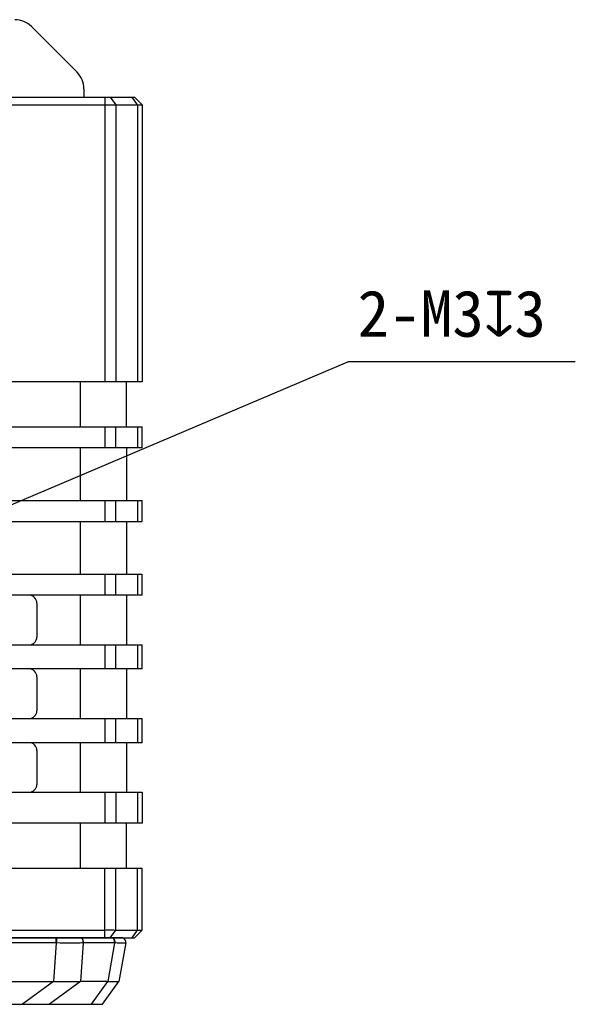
# Model space of a CAD drawing. Header units: millimetres. Extents: x 51 to 457, y 85 to 389.
# Tile 7 of 7: x 422 to 457, y 206 to 270. Entities that reach past the tile are written whole.
import ezdxf

# ---------------------------------------------------------------- set-up
doc = ezdxf.new("R2010")
doc.units = ezdxf.units.MM
doc.header["$LTSCALE"] = 32.67
doc.header["$PDMODE"] = 3
doc.header["$PDSIZE"] = 8
doc.layers.get('0').update_dxf_attribs({"linetype": 'CONTINUOUS'})
doc.layers.get('Defpoints').update_dxf_attribs({"linetype": 'CONTINUOUS'})
doc.layers.add('00_COMPONENTS', color=7, linetype='CONTINUOUS')
doc.layers.add('51__DRAFT_DIMS', color=7, linetype='CONTINUOUS')
doc.styles.get("Standard").update_dxf_attribs({"font": 'simfang.ttf'})
doc.dimstyles.new('DIMSTYLE_2', dxfattribs={"dimtxt": 3, "dimasz": 3, "dimexe": 2.5, "dimexo": 0.5, "dimtad": 1, "dimdsep": 46, "dimtxsty": 'STANDARD', "dimblk": '_FILLED', "dimblk1": '_FILLED', "dimblk2": '_FILLED', "dimcen": 0.09, "dimclrt": 3, "dimazin": 2, "dimtp": 0.1, "dimtm": 0.1, "dimtfac": 1, "dimtofl": 0, "dimtmove": 0, "dimatfit": 1, "dimldrblk": '_FILLED', "dimfxl": 1, "dimtolj": 1, "dimarcsym": 0})

# ---------------------------------------------------------------- blocks, each defined once
blk = doc.blocks.new('_FILLED')
at = {"color": 0, "linetype": 'ByBlock'}
blk.add_solid([(0, 0), (-1, 0.167), (-1, -0.167)], dxfattribs=at)
blk = doc.blocks.new('*D4')
at = {"layer": '51__DRAFT_DIMS', "color": 0, "lineweight": -2}
for p in [(415.858, 236.468), (457.47, 247.875)]:
    blk.add_line(p, (442.774, 247.875), dxfattribs=at)
at = {"layer": 'Defpoints', "color": 0}
for p in [(415.858, 236.468), (413.096, 235.297)]:
    blk.add_point(p, dxfattribs=at)
at = {"layer": '51__DRAFT_DIMS', "color": 0, "linetype": 'ByBlock', "lineweight": -2, "xscale": 3, "yscale": 3, "zscale": 3, "rotation": 202.9689511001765}
blk.add_blockref('_FILLED', (413.096, 235.297), dxfattribs=at)
at = {"layer": '51__DRAFT_DIMS', "color": 3, "insert": (443.399, 252.5), "char_height": 3, "attachment_point": 1, "line_spacing_factor": 0.9}
blk.add_mtext('\\A1;{2-M3{\\fgdt;x}3}', dxfattribs=at)

msp = doc.modelspace()

# ---------------------------------------------------------------- linework, layer by layer
at = {"layer": '00_COMPONENTS'}
for p, q in [((422.32, 269.543), (425.277, 266.586)), ((425.716, 265.525), (425.716, 264.982)), ((354.977, 264.982), (428.977, 264.982)), ((427.063, 264.982), (427.063, 246.582)), ((427.417, 264.982), (427.77, 264.482)), ((429.184, 264.482), (428.831, 264.982)), ((429.477, 264.482), (428.977, 264.982)), ((354.477, 264.482), (429.477, 264.482)), ((427.77, 264.482), (427.77, 246.582)), ((429.184, 264.482), (429.184, 246.582)), ((429.477, 264.482), (429.477, 246.582)), ((429.477, 246.582), (354.477, 246.582)), ((425.477, 246.582), (425.477, 243.682)), ((428.477, 243.682), (428.477, 246.582)), ((354.477, 243.682), (429.477, 243.682)), ((427.063, 243.682), (427.063, 242.322)), ((427.77, 242.322), (427.77, 243.682)), ((429.184, 243.682), (429.184, 242.322)), ((429.477, 242.322), (429.477, 243.682)), ((429.477, 242.322), (354.477, 242.322)), ((425.477, 242.322), (425.477, 238.922)), ((428.477, 242.322), (428.477, 238.922)), ((354.477, 238.922), (429.477, 238.922)), ((427.063, 238.922), (427.063, 237.562)), ((427.77, 237.562), (427.77, 238.922)), ((429.184, 238.922), (429.184, 237.562)), ((429.477, 237.562), (429.477, 238.922)), ((417.772, 237.562), (429.477, 237.562)), ((425.477, 237.562), (425.477, 234.162)), ((428.477, 237.562), (428.477, 234.162)), ((417.758, 234.162), (429.477, 234.162)), ((427.063, 234.162), (427.063, 232.802)), ((427.77, 232.802), (427.77, 234.162)), ((429.184, 234.162), (429.184, 232.802)), ((429.477, 232.802), (429.477, 234.162)), ((429.477, 232.802), (354.477, 232.802)), ((425.477, 232.802), (425.477, 229.602)), ((428.477, 232.802), (428.477, 229.602)), ((422.677, 232.302), (422.677, 230.102)), ((354.477, 229.602), (429.477, 229.602)), ((427.063, 229.602), (427.063, 228.042)), ((427.77, 228.042), (427.77, 229.602)), ((429.184, 229.602), (429.184, 228.042)), ((429.477, 228.042), (429.477, 229.602)), ((429.477, 228.042), (354.477, 228.042)), ((425.477, 228.042), (425.477, 224.842)), ((428.477, 228.042), (428.477, 224.842)), ((422.677, 227.542), (422.677, 225.342)), ((354.477, 224.842), (429.477, 224.842)), ((427.063, 224.842), (427.063, 223.282)), ((427.77, 223.282), (427.77, 224.842)), ((429.184, 224.842), (429.184, 223.282)), ((429.477, 223.282), (429.477, 224.842)), ((429.477, 223.282), (354.477, 223.282)), ((425.477, 223.282), (425.477, 220.082)), ((428.477, 223.282), (428.477, 220.082)), ((422.677, 222.782), (422.677, 220.582)), ((354.477, 220.082), (429.477, 220.082)), ((427.063, 220.082), (427.063, 218.082)), ((427.77, 220.082), (427.77, 218.082)), ((429.184, 220.082), (429.184, 218.082)), ((429.477, 220.082), (429.477, 218.082)), ((429.477, 218.082), (354.477, 218.082)), ((425.477, 218.082), (425.477, 215.182)), ((428.477, 215.182), (428.477, 218.082)), ((354.477, 215.182), (429.477, 215.182)), ((427.063, 210.682), (427.063, 215.182)), ((427.77, 211.182), (427.77, 215.182)), ((429.184, 211.182), (429.184, 215.182)), ((429.477, 211.182), (429.477, 215.182)), ((356.891, 211.182), (427.063, 211.182)), ((427.417, 210.682), (427.77, 211.182)), ((427.77, 211.182), (429.184, 211.182)), ((428.831, 210.682), (429.184, 211.182)), ((428.977, 210.682), (429.477, 211.182)), ((354.977, 210.682), (428.977, 210.682)), ((423.933, 210.677), (360.022, 210.677)), ((423.933, 210.346), (423.933, 210.677)), ((423.95, 210.677), (423.95, 210.682)), ((425.53, 210.677), (425.521, 210.682)), ((427.566, 210.677), (425.543, 210.677)), ((427.578, 210.677), (427.568, 210.682)), ((428.233, 210.677), (428.219, 210.682)), ((423.933, 210.346), (360.022, 210.346)), ((423.933, 210.346), (423.751, 207.859)), ((425.674, 210.346), (425.492, 207.859)), ((427.697, 210.346), (425.674, 210.346)), ((427.697, 210.346), (427.258, 207.859)), ((428.418, 210.346), (427.979, 207.859)), ((360.203, 207.859), (423.751, 207.859)), ((423.751, 207.859), (421.756, 206.382)), ((425.492, 207.859), (423.497, 206.382)), ((427.258, 207.859), (425.492, 207.859)), ((426.198, 206.382), (427.258, 207.859)), ((426.919, 206.382), (427.979, 207.859)), ((357.035, 206.382), (426.919, 206.382))]:
    msp.add_line(p, q, dxfattribs=at)
for centre, radius, start, end in [((421.26, 268.482), 1.5, 45, 90), ((424.216, 265.525), 1.5, 0, 45), ((422.177, 232.302), 0.5, 0, 90), ((422.177, 230.102), 0.5, 270, 360), ((422.177, 227.542), 0.5, 0, 90), ((422.177, 225.342), 0.5, 270, 360), ((422.177, 222.782), 0.5, 0, 90), ((422.177, 220.582), 0.5, 270, 360), ((423.933, 216.569), 5.892, 269.99992, 270.17119), ((425.543, 213.657), 2.98, 269.75929, 269.99963), ((427.566, 213.59), 2.913, 269.99943, 270.24347), ((428.122, 210.398), 0.3, 350, 68.44467), ((423.993, 217.495), 7.149, 269.51516, 269.65291), ((425.631, 213.889), 3.543, 270.48674, 270.6842), ((427.74, 213.958), 3.613, 269.31307, 269.50485)]:
    msp.add_arc(centre, radius, start, end, dxfattribs=at)
for points, knots in [([(427.063, 211.182), (427.191, 211.182), (427.376, 211.183), (427.611, 211.182), (427.72, 211.182), (427.77, 211.182)], [0, 0, 0, 0, 0.541196, 0.785695, 1, 1, 1, 1]), ([(429.184, 211.182), (429.206, 211.182), (429.247, 211.182), (429.306, 211.182), (429.356, 211.182), (429.392, 211.182), (429.417, 211.182), (429.433, 211.182), (429.446, 211.182), (429.457, 211.182), (429.464, 211.182), (429.469, 211.182), (429.472, 211.182), (429.474, 211.182), (429.476, 211.182), (429.477, 211.182), (429.477, 211.182), (429.477, 211.182)], [0, 0, 0, 0, 0.223969, 0.422779, 0.594533, 0.737593, 0.797925, 0.850595, 0.895476, 0.932462, 0.961464, 0.972948, 0.982413, 0.98985, 0.995258, 0.998636, 1, 1, 1, 1]), ([(423.95, 210.677), (423.951, 210.659), (423.951, 210.615), (423.951, 210.504), (423.951, 210.412), (423.95, 210.345)], [0, 0, 0, 0, 0.16064, 0.400392, 1, 1, 1, 1]), ([(425.53, 210.677), (425.417, 210.674), (425.176, 210.67), (424.649, 210.668), (424.235, 210.672), (423.95, 210.677)], [0, 0, 0, 0, 0.214503, 0.458994, 1, 1, 1, 1]), ([(425.53, 210.677), (425.554, 210.664), (425.598, 210.624), (425.642, 210.543), (425.666, 210.447), (425.666, 210.379), (425.662, 210.345)], [0, 0, 0, 0, 0.217322, 0.461694, 0.727075, 1, 1, 1, 1]), ([(425.674, 210.346), (425.678, 210.379), (425.678, 210.447), (425.655, 210.543), (425.611, 210.624), (425.566, 210.663), (425.543, 210.677)], [0, 0, 0, 0, 0.272886, 0.538128, 0.782472, 1, 1, 1, 1]), ([(427.697, 210.346), (427.701, 210.379), (427.701, 210.447), (427.678, 210.543), (427.634, 210.624), (427.589, 210.663), (427.566, 210.677)], [0, 0, 0, 0, 0.272886, 0.538128, 0.782472, 1, 1, 1, 1]), ([(427.578, 210.677), (427.602, 210.664), (427.646, 210.624), (427.691, 210.543), (427.714, 210.447), (427.713, 210.379), (427.709, 210.345)], [0, 0, 0, 0, 0.218249, 0.462496, 0.727348, 1, 1, 1, 1]), ([(428.233, 210.677), (428.233, 210.676), (428.231, 210.676), (428.229, 210.675), (428.226, 210.674), (428.219, 210.673), (428.206, 210.672), (428.187, 210.671), (428.163, 210.67), (428.134, 210.67), (428.1, 210.669), (428.06, 210.669), (428.016, 210.669), (427.947, 210.67), (427.85, 210.671), (427.72, 210.674), (427.627, 210.676), (427.578, 210.677)], [0, 0, 0, 0, 0.001806, 0.005273, 0.010666, 0.018044, 0.038812, 0.067611, 0.104402, 0.149112, 0.201642, 0.261873, 0.329664, 0.404852, 0.576684, 0.775708, 1, 1, 1, 1]), ([(425.662, 210.345), (425.539, 210.342), (425.276, 210.337), (424.706, 210.334), (424.258, 210.339), (423.95, 210.345)], [0, 0, 0, 0, 0.215419, 0.459935, 1, 1, 1, 1]), ([(428.418, 210.345), (428.418, 210.345), (428.416, 210.344), (428.412, 210.342), (428.402, 210.341), (428.387, 210.339), (428.366, 210.338), (428.339, 210.337), (428.307, 210.336), (428.27, 210.336), (428.209, 210.335), (428.121, 210.336), (428, 210.338), (427.861, 210.341), (427.761, 210.344), (427.709, 210.345)], [0, 0, 0, 0, 0.00253, 0.006716, 0.02072, 0.042492, 0.07208, 0.109452, 0.154543, 0.207262, 0.267494, 0.409943, 0.580599, 0.777891, 1, 1, 1, 1]), ([(423.751, 207.859), (423.791, 207.859), (423.872, 207.856), (423.992, 207.851), (424.112, 207.849), (424.27, 207.848), (424.463, 207.851), (424.69, 207.852), (424.908, 207.852), (425.114, 207.852), (425.279, 207.854), (425.403, 207.858), (425.463, 207.859), (425.492, 207.859)], [0, 0, 0, 0, 0.069345, 0.138498, 0.207326, 0.275681, 0.410299, 0.54097, 0.666369, 0.785345, 0.896935, 0.949645, 1, 1, 1, 1]), ([(427.258, 207.859), (427.286, 207.859), (427.34, 207.858), (427.442, 207.854), (427.557, 207.852), (427.681, 207.852), (427.771, 207.852), (427.832, 207.851), (427.87, 207.851), (427.902, 207.849), (427.928, 207.849), (427.949, 207.848), (427.965, 207.85), (427.975, 207.854), (427.978, 207.858), (427.979, 207.859)], [0, 0, 0, 0, 0.114802, 0.223363, 0.4216, 0.593157, 0.735829, 0.79575, 0.847859, 0.892085, 0.928426, 0.95699, 0.978206, 0.993087, 1, 1, 1, 1])]:
    msp.add_open_spline(points, degree=3, knots=knots, dxfattribs=at)

# ---------------------------------------------------------------- dimensions: what is measured, and where the dimension line sits
at = {"layer": '51__DRAFT_DIMS'}
dim = msp.add_diameter_dim_2p(p1=(415.858, 236.468), p2=(413.096, 235.297), text='{2-M<>{\\fgdt;x}3}', dimstyle='DIMSTYLE_2', override={"dimtih": 1, "dimtoh": 1, "dimpost": '<>'}, dxfattribs=at)
dim.commit()
dim.dimension.update_dxf_attribs({"geometry": '*D4', "text_midpoint": (450.434, 247.875), "dimtype": 163})

doc.saveas('drawing.dxf')
